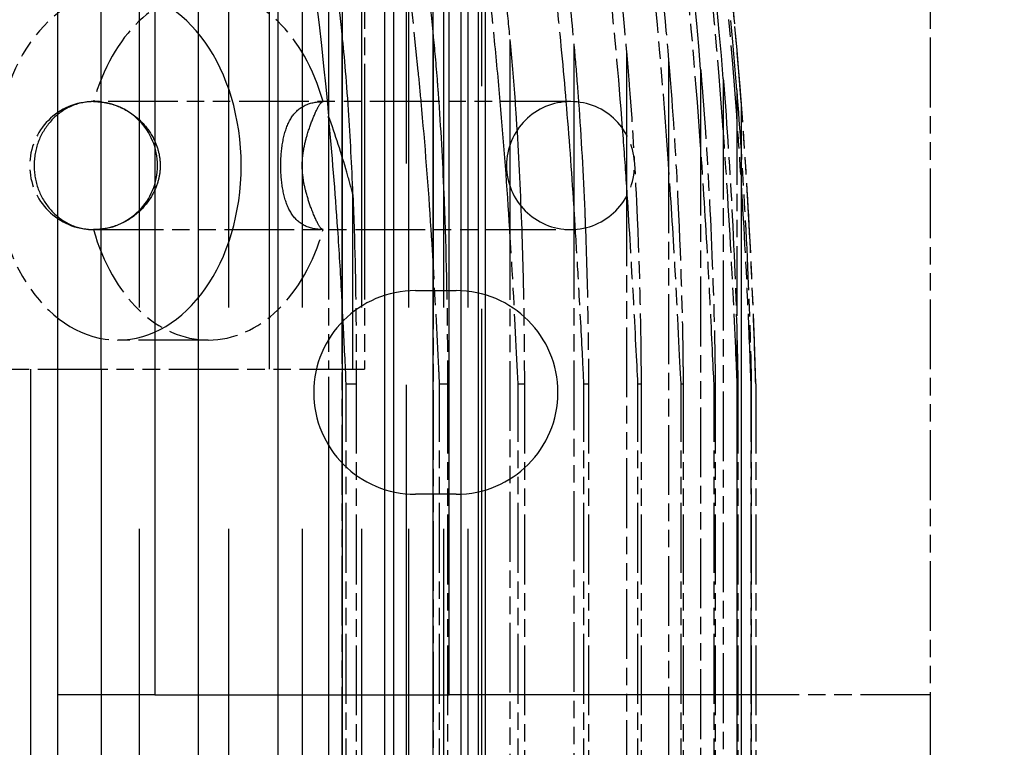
# Model space of a CAD drawing. Header units: millimetres. Extents: x -34725 to 178350, y -13707 to 126150.
# Tile 178 of 256: x 47302 to 47471, y 4475 to 4600. Entities that reach past the tile are written whole.
import ezdxf

# ---------------------------------------------------------------- set-up
doc = ezdxf.new("R2010")
doc.units = ezdxf.units.MM
doc.linetypes.add('AM_ISO09W050', pattern=[22.5, 12, -1.5, 3, -1.5, 3, -1.5])
doc.layers.get('Defpoints').update_dxf_attribs({"linetype": 'CONTINUOUS'})
doc.layers.add('AM_11', color=3, linetype='AM_ISO09W050', lineweight=25)
doc.layers.add('AM_5', color=3, linetype='CONTINUOUS', lineweight=25)
doc.styles.get("Standard").update_dxf_attribs({"font": 'isocp.shx'})
doc.dimstyles.new('AM_ISO', dxfattribs={"dimtxt": 3.5, "dimasz": 2.5, "dimexe": 2, "dimexo": 1, "dimgap": 0.6, "dimtad": 1, "dimdsep": 46, "dimtxsty": 'Standard', "dimcen": 0, "dimclrd": 256, "dimclre": 256, "dimclrt": 2, "dimadec": 0, "dimazin": 2, "dimtp": 0.1, "dimtm": 0.1, "dimtfac": 0.71, "dimtmove": 0, "dimatfit": 3, "dimfxl": 1, "dimtfill": 1, "dimtfillclr": 256, "dimlwd": -1, "dimlwe": -1, "dimarcsym": 0})

# ---------------------------------------------------------------- blocks, each defined once
blk = doc.blocks.new('*D66')
at = {"layer": 'AM_5', "transparency": 16777216}
for p, q in [((42676.9, 5358.19), (42676.9, 9633.73)), ((49596.9, 4508.19), (49596.9, 9633.73)), ((43051.9, 9333.73), (49221.9, 9333.73))]:
    blk.add_line(p, q, dxfattribs=at)
for points in [[(43051.9, 9396.23), (43051.9, 9271.23), (42676.9, 9333.73)], [(49221.9, 9396.23), (49221.9, 9271.23), (49596.9, 9333.73)]]:
    blk.add_solid(points, dxfattribs=at)
at = {"layer": 'Defpoints', "color": 0, "transparency": 16777216}
for p in [(49596.9, 9333.73), (42676.9, 5208.19), (49596.9, 4358.19)]:
    blk.add_point(p, dxfattribs=at)
at = {"layer": 'AM_5', "color": 2, "transparency": 16777216, "insert": (47122.13, 9817.38), "char_height": 525, "attachment_point": 5, "bg_fill": 3, "box_fill_scale": 1.1, "bg_fill_color": 256, "bg_fill_true_color": 13158600, "bg_fill_transparency": 0}
blk.add_mtext('6920', dxfattribs=at)

msp = doc.modelspace()

# ---------------------------------------------------------------- dimensions: what is measured, and where the dimension line sits
at = {"layer": 'AM_5'}
dim = msp.add_linear_dim(base=(49596.896, 9333.725), p1=(42676.896, 5208.188), p2=(49596.896, 4358.188), dimstyle='AM_ISO', override={"dimscale": 150, "dimtmove": 2}, dxfattribs=at)
dim.commit()
dim.dimension.update_dxf_attribs({"geometry": '*D66', "text_midpoint": (47122.13, 9817.383), "dimtype": 160})

# ---------------------------------------------------------------- next in the draw order: linework, layer by layer
at = {"layer": 'AM_11', "ltscale": 25.349762}
for p, q in [((47322.176, 3638.188), (47322.176, 4665.188)), ((47332.273, 4665.188), (47332.273, 3638.188)), ((47337.57, 3638.188), (47337.57, 4665.188)), ((47345.951, 4665.188), (47345.951, 3638.188)), ((47350.202, 3638.188), (47350.202, 4665.188)), ((47357.058, 4665.188), (47357.058, 3638.188)), ((47360.424, 3638.188), (47360.424, 4665.188)), ((47365.887, 4665.188), (47365.887, 3638.188)), ((47368.477, 3638.188), (47368.477, 4665.188)), ((47372.642, 4665.188), (47372.642, 3638.188)), ((47374.529, 3638.188), (47374.529, 4665.188)), ((47377.462, 4665.188), (47377.462, 3638.188)), ((47378.695, 3638.188), (47378.695, 4665.188))]:
    msp.add_line(p, q, dxfattribs=at)
at = {"layer": 'AM_11', "ltscale": 26.388706}
msp.add_line((47344.496, 4660.188), (47344.496, 4540.188), dxfattribs=at)
at = {"layer": 'AM_11', "ltscale": 25.411861}
for p, q in [((47354.733, 3662.188), (47354.733, 4660.188)), ((47364.341, 4660.188), (47364.341, 3662.188))]:
    msp.add_line(p, q, dxfattribs=at)
at = {"layer": 'AM_11'}
for p, q in [((47360.894, 4660.188), (47360.894, 4586.188)), ((47458.152, 4642.188), (47458.152, 4484.188)), ((47396.308, 4586.188), (47314.308, 4586.188)), ((47425.652, 4586.128), (47425.652, 4577.526)), ((47424.884, 4583.855), (47424.884, 4547.313)), ((47422.571, 4581.358), (47422.571, 3719.018)), ((47418.681, 4578.609), (47418.681, 3721.767)), ((47413.163, 4575.571), (47413.163, 3724.805)), ((47405.937, 4569.869), (47405.937, 3728.183)), ((47314.308, 4564.188), (47396.308, 4564.188)), ((47354.704, 4564.188), (47354.704, 4540.188)), ((47360.894, 4564.188), (47360.894, 4540.188)), ((47385.87, 4564.088), (47385.87, 3736.287)), ((47396.891, 4564.203), (47396.891, 3731.975)), ((47372.663, 4559.086), (47372.663, 3741.29)), ((47356.973, 4553.104), (47356.973, 3747.272)), ((47334.024, 4545.188), (47318.468, 4545.188)), ((47282.232, 4540.188), (47354.704, 4540.188)), ((47359.47, 4540.188), (47360.894, 4540.188)), ((47357.727, 4537.688), (47359.473, 4537.688)), ((47357.727, 3762.688), (47357.727, 4537.688)), ((47359.473, 4537.688), (47359.473, 3762.688)), ((47373.784, 4537.688), (47375.163, 4537.688)), ((47373.784, 3762.688), (47373.784, 4537.688)), ((47375.163, 4537.688), (47375.163, 3762.688)), ((47387.313, 4537.688), (47388.37, 4537.688)), ((47387.313, 3762.688), (47387.313, 4537.688)), ((47388.37, 4537.688), (47388.37, 3762.688)), ((47398.614, 4537.688), (47399.391, 4537.688)), ((47398.614, 3762.688), (47398.614, 4537.688)), ((47399.391, 4537.688), (47399.391, 3762.688)), ((47407.897, 4537.688), (47408.437, 4537.688)), ((47407.897, 3762.688), (47407.897, 4537.688)), ((47408.437, 4537.688), (47408.437, 3762.688)), ((47415.318, 4537.688), (47415.663, 4537.688)), ((47415.318, 3762.688), (47415.318, 4537.688)), ((47415.663, 4537.688), (47415.663, 3762.688)), ((47420.987, 4537.688), (47421.181, 4537.688)), ((47420.987, 3762.688), (47420.987, 4537.688)), ((47421.181, 4537.688), (47421.181, 3762.688)), ((47424.984, 4537.688), (47425.071, 4537.688)), ((47424.984, 3762.688), (47424.984, 4537.688)), ((47425.071, 4537.688), (47425.071, 3762.688)), ((47427.363, 4537.688), (47427.384, 4537.688)), ((47427.363, 3762.688), (47427.363, 4537.688)), ((47427.384, 4537.688), (47427.384, 3762.688)), ((47428.152, 4537.688), (47428.152, 3762.688)), ((47458.152, 4484.188), (47428.152, 4484.188)), ((47458.152, 4484.188), (47458.152, 4466.188))]:
    msp.add_line(p, q, dxfattribs=at)
at = {"layer": 'AM_11', "ltscale": 25.3717}
msp.add_line((47368.112, 3662.188), (47368.112, 4658.611), dxfattribs=at)
at = {"layer": 'AM_11', "ltscale": 24.673439}
msp.add_line((47315.584, 4540.188), (47315.584, 4642.188), dxfattribs=at)
at = {"layer": 'AM_11', "ltscale": 25.479761}
for p, q in [((47324.827, 4642.188), (47324.827, 4484.188)), ((47375.425, 4484.188), (47375.425, 4642.188))]:
    msp.add_line(p, q, dxfattribs=at)
at = {"layer": 'AM_11', "ltscale": 25.226345}
msp.add_line((47308.152, 4484.188), (47308.152, 4630.188), dxfattribs=at)
at = {"layer": 'AM_11', "ltscale": 25.518749}
for p, q in [((47380.438, 4630.188), (47380.438, 3670.188)), ((47381.048, 3670.188), (47381.048, 4630.188)), ((47381.626, 4630.188), (47381.626, 3670.188))]:
    msp.add_line(p, q, dxfattribs=at)
at = {"layer": 'AM_11', "ltscale": 27.351952}
msp.add_line((47356.973, 4598.333), (47356.973, 4553.104), dxfattribs=at)
at = {"layer": 'AM_11', "ltscale": 23.357166}
msp.add_line((47372.663, 4597.71), (47372.663, 4559.086), dxfattribs=at)
at = {"layer": 'AM_11', "ltscale": 26.441158}
msp.add_line((47385.87, 4596.881), (47385.87, 4564.088), dxfattribs=at)
at = {"layer": 'AM_11', "ltscale": 22.144855}
msp.add_line((47396.891, 4595.865), (47396.891, 4568.401), dxfattribs=at)
at = {"layer": 'AM_11', "ltscale": 27.190226}
msp.add_line((47405.937, 4594.674), (47405.937, 4572.193), dxfattribs=at)
at = {"layer": 'AM_11', "ltscale": 21.457211}
msp.add_line((47413.163, 4593.312), (47413.163, 4575.571), dxfattribs=at)
at = {"layer": 'AM_11', "ltscale": 12.544397}
msp.add_line((47418.681, 4591.781), (47418.681, 4578.609), dxfattribs=at)
at = {"layer": 'AM_11', "ltscale": 8.305091}
msp.add_line((47422.571, 4590.079), (47422.571, 4581.358), dxfattribs=at)
at = {"layer": 'AM_11', "ltscale": 4.135658}
msp.add_line((47424.884, 4588.198), (47424.884, 4583.855), dxfattribs=at)
at = {"layer": 'AM_11', "ltscale": 26.608612}
msp.add_line((47360.894, 4586.188), (47360.894, 4564.188), dxfattribs=at)
at = {"layer": 'AM_11', "ltscale": 23.597403}
msp.add_line((47354.704, 4583.698), (47354.704, 4564.188), dxfattribs=at)
at = {"layer": 'AM_11', "ltscale": 25.523846}
msp.add_line((47425.652, 4577.526), (47425.652, 3722.85), dxfattribs=at)
at = {"layer": 'AM_11', "ltscale": 2.21269}
msp.add_line((47405.937, 4572.193), (47405.937, 4569.869), dxfattribs=at)
at = {"layer": 'AM_11', "ltscale": 24.229931}
msp.add_line((47358.889, 4540.188), (47358.889, 4570.238), dxfattribs=at)
at = {"layer": 'AM_11', "ltscale": 3.997553}
msp.add_line((47396.891, 4568.401), (47396.891, 4564.203), dxfattribs=at)
at = {"layer": 'AM_11', "ltscale": 6.666338}
for p, q in [((47369.652, 4553.688), (47376.652, 4553.688)), ((47376.652, 4518.688), (47369.652, 4518.688))]:
    msp.add_line(p, q, dxfattribs=at)
at = {"layer": 'AM_11', "ltscale": 25.279751}
msp.add_line((47424.884, 4547.313), (47424.884, 3753.063), dxfattribs=at)
at = {"layer": 'AM_11', "ltscale": 25.497196}
for p, q in [((47303.492, 3760.188), (47303.492, 4540.188)), ((47315.584, 4540.188), (47315.584, 3760.188))]:
    msp.add_line(p, q, dxfattribs=at)
at = {"layer": 'AM_11', "ltscale": 2.162113}
msp.add_line((47354.704, 4540.188), (47356.973, 4540.188), dxfattribs=at)
at = {"layer": 'AM_11', "ltscale": 2.079467}
msp.add_line((47356.973, 4540.188), (47358.889, 4540.188), dxfattribs=at)
at = {"layer": 'AM_11', "ltscale": 0.782255}
msp.add_line((47358.889, 4540.188), (47359.47, 4540.188), dxfattribs=at)
at = {"layer": 'AM_11', "ltscale": 11.255928}
msp.add_line((47315.584, 4484.188), (47308.152, 4484.188), dxfattribs=at)
at = {"layer": 'AM_11', "ltscale": 25.592646}
msp.add_line((47308.152, 3955.188), (47308.152, 4484.188), dxfattribs=at)
at = {"layer": 'AM_11', "ltscale": 6.281634}
msp.add_line((47322.176, 4484.188), (47315.584, 4484.188), dxfattribs=at)
at = {"layer": 'AM_11', "ltscale": 4.352851}
msp.add_line((47324.827, 4484.188), (47322.176, 4484.188), dxfattribs=at)
at = {"layer": 'AM_11', "ltscale": 24.47864}
msp.add_line((47324.827, 4484.188), (47375.425, 4484.188), dxfattribs=at)
at = {"layer": 'AM_11', "ltscale": 25.071371}
msp.add_line((47428.152, 4484.188), (47375.425, 4484.188), dxfattribs=at)
at = {"layer": 'AM_11'}
for centre, radius, start, end in [((46428.52, 4510.562), 1000, 1.554404, 8.25773), ((47314.308, 4575.188), 11, 90, 270), ((47396.308, 4575.188), 11, 270, 90)]:
    msp.add_arc(centre, radius, start, end, dxfattribs=at)
at = {"layer": 'AM_11', "ltscale": 27.864473}
for centre, start, end in [((47314.308, 4575.188), 270, 90), ((47396.308, 4575.188), 90, 270)]:
    msp.add_arc(centre, 11, start, end, dxfattribs=at)
at = {"layer": 'AM_11', "ltscale": 26.597906}
for centre, start, end in [((47369.652, 4536.188), 90, 270), ((47376.652, 4536.188), 270, 90)]:
    msp.add_arc(centre, 17.5, start, end, dxfattribs=at)
at = {"layer": 'AM_11'}
for centre, major_axis, ratio, start_param, end_param in [((46502.355, 4513.425), (39.518, -952.532), 0.9646067, 1.613087, 1.6790001), ((46504.378, 4511.768), (17.642, -952.453), 0.9665247, 1.6260131, 1.702964), ((46447.474, 4510.801), (12.816, -987.329), 0.9907438, 1.6383116, 1.7036669), ((46456.414, 4510.663), (4.203, -982.95), 0.9880099, 1.6411022, 1.7131091), ((46428.813, 4510.563), (0, -999.706), 0.9993826, 1.6485324, 1.7149624), ((47318.468, 4575.188), (0, -30), 0.7071068, 3.1415927, 6.2831853), ((47334.024, 4575.188), (0, 30), 0.7071068, 5.0878126, 7.4785587), ((47334.022, 4575.189), (0, 29.997), 0.7071068, 1.1953733, 1.1953766), ((47334.022, 4575.187), (0, 29.997), 0.7071068, 1.946216, 1.9462193), ((47334.024, 4575.188), (0, -30), 0.7071068, 5.087812, 7.478558)]:
    msp.add_ellipse(centre, major_axis=major_axis, ratio=ratio, start_param=start_param, end_param=end_param, dxfattribs=at)
at = {"layer": 'AM_11', "ltscale": 25.331339}
msp.add_ellipse((47318.468, 4575.188), major_axis=(0, 30), ratio=0.7071068, start_param=3.1415927, end_param=6.2831853, dxfattribs=at)
at = {"layer": 'AM_11', "ltscale": 1.12729e-05}
for centre, start_param, end_param in [((47334.019, 4575.185), 1.946216, 1.9462199), ((47334.019, 4575.191), 1.1953727, 1.1953766)]:
    msp.add_ellipse(centre, major_axis=(0, -30.007), ratio=0.7071068, start_param=start_param, end_param=end_param, dxfattribs=at)
at = {"layer": 'AM_11'}
for points, knots in [([(47370.628, 4586.188), (47370.467, 4587.938), (47370.301, 4589.69), (47368.09, 4612.223), (47365.219, 4633.244), (47361.512, 4654.188)], [195.7971896, 195.7971896, 195.7971896, 195.7971896, 196.2923311, 196.2923311, 202.1580366, 202.1580366, 202.1580366, 202.1580366]), ([(47365.117, 4654.188), (47365.719, 4650.589), (47366.298, 4646.99), (47369.184, 4628.289), (47371.101, 4613.198), (47372.629, 4598.05), (47372.646, 4597.88), (47372.663, 4597.71)], [53.1595269, 53.1595269, 53.1595269, 53.1595269, 54.1676819, 54.1676819, 58.3982338, 58.3982338, 58.4463624, 58.4463624, 58.4463624, 58.4463624]), ([(47384.222, 4586.188), (47383.898, 4589.908), (47383.548, 4593.637), (47381.28, 4616.198), (47378.737, 4635.206), (47375.543, 4654.188)], [206.4390295, 206.4390295, 206.4390295, 206.4390295, 207.4942491, 207.4942491, 212.8113987, 212.8113987, 212.8113987, 212.8113987]), ([(47378.538, 4654.188), (47378.645, 4653.52), (47378.752, 4652.851), (47381.407, 4636.091), (47383.504, 4620.006), (47385.405, 4601.65), (47385.643, 4599.264), (47385.87, 4596.881)], [56.3439203, 56.3439203, 56.3439203, 56.3439203, 56.5313014, 56.5313014, 61.0439426, 61.0439426, 61.7191609, 61.7191609, 61.7191609, 61.7191609]), ([(47395.572, 4586.188), (47395.101, 4591.783), (47394.576, 4597.398), (47392.368, 4618.823), (47390.303, 4634.735), (47387.607, 4651.833), (47387.419, 4653.01), (47387.229, 4654.188)], [215.923106, 215.923106, 215.923106, 215.923106, 217.5141754, 217.5141754, 221.9777688, 221.9777688, 222.307855, 222.307855, 222.307855, 222.307855]), ([(47389.692, 4654.188), (47392.011, 4639.285), (47393.955, 4624.397), (47396.019, 4605.013), (47396.472, 4600.433), (47396.891, 4595.865)], [59.1515818, 59.1515818, 59.1515818, 59.1515818, 63.3359363, 63.3359363, 64.6337502, 64.6337502, 64.6337502, 64.6337502]), ([(47405.267, 4581.571), (47404.584, 4590.489), (47403.768, 4599.461), (47401.209, 4623.637), (47399.213, 4638.906), (47396.82, 4654.188)], [223.938364, 223.938364, 223.938364, 223.938364, 226.485386, 226.485386, 230.7749756, 230.7749756, 230.7749756, 230.7749756]), ([(47398.807, 4654.188), (47400.796, 4641.079), (47402.503, 4627.989), (47404.675, 4608.181), (47405.343, 4601.415), (47405.937, 4594.674)], [61.6212583, 61.6212583, 61.6212583, 61.6212583, 65.3076098, 65.3076098, 67.2277248, 67.2277248, 67.2277248, 67.2277248]), ([(47413.163, 4575.571), (47412.3, 4588.196), (47411.177, 4600.934), (47408.321, 4627.167), (47406.56, 4640.669), (47404.498, 4654.188)], [230.8805205, 230.8805205, 230.8805205, 230.8805205, 234.5037524, 234.5037524, 238.3041361, 238.3041361, 238.3041361, 238.3041361]), ([(47406.048, 4654.188), (47407.74, 4642.823), (47409.224, 4631.476), (47411.518, 4611.186), (47412.404, 4602.227), (47413.163, 4593.312)], [63.7418494, 63.7418494, 63.7418494, 63.7418494, 66.9434303, 66.9434303, 69.4894907, 69.4894907, 69.4894907, 69.4894907]), ([(47418.681, 4578.609), (47417.746, 4591.931), (47416.527, 4605.371), (47413.695, 4630.609), (47412.156, 4642.39), (47410.392, 4654.188)], [237.6971267, 237.6971267, 237.6971267, 237.6971267, 241.5225695, 241.5225695, 244.8448041, 244.8448041, 244.8448041, 244.8448041]), ([(47425.652, 4586.128), (47424.453, 4601.936), (47422.866, 4617.882), (47420.035, 4640.651), (47419.124, 4647.416), (47418.141, 4654.188)], [-74.6171942, -74.6171942, -74.6171942, -74.6171942, -70.0662551, -70.0662551, -68.1477894, -68.1477894, -68.1477894, -68.1477894]), ([(47372.663, 4597.71), (47372.91, 4595.321), (47373.157, 4592.582), (47373.484, 4588.394), (47373.565, 4587.296), (47373.643, 4586.188)], [-15.94467972, -15.94467972, -15.94467972, -15.94467972, -15.7257112, -15.7257112, -15.64907648, -15.64907648, -15.64907648, -15.64907648]), ([(47396.891, 4595.865), (47397.091, 4593.709), (47397.278, 4591.499), (47397.532, 4588.251), (47397.612, 4587.18), (47397.69, 4586.101)], [-1.30208948, -1.30208948, -1.30208948, -1.30208948, -1.19888308, -1.19888308, -1.1488049, -1.1488049, -1.1488049, -1.1488049]), ([(47405.937, 4594.674), (47406.096, 4592.894), (47406.255, 4590.995), (47406.995, 4581.493), (47407.451, 4573.655), (47408.284, 4554.274), (47408.431, 4543.78), (47408.437, 4537.932), (47408.437, 4537.81), (47408.437, 4537.688)], [-1.08152838, -1.08152838, -1.08152838, -1.08152838, -0.99991734, -0.99991734, -0.69677695, -0.69677695, -0.21518234, -0.21518234, -0.20500063, -0.20500063, -0.20500063, -0.20500063]), ([(47413.163, 4593.312), (47413.241, 4592.41), (47413.316, 4591.511), (47413.966, 4583.493), (47414.438, 4576.036), (47415.361, 4557.314), (47415.588, 4547.043), (47415.655, 4539.952), (47415.662, 4538.778), (47415.663, 4537.688)], [-1.340297, -1.340297, -1.340297, -1.340297, -1.2909041, -1.2909041, -0.8948421, -0.8948421, -0.2460591, -0.2460591, -0.145107, -0.145107, -0.145107, -0.145107]), ([(47418.681, 4591.781), (47418.767, 4590.755), (47418.852, 4589.696), (47419.569, 4580.52), (47420.066, 4572.258), (47420.828, 4555.845), (47421.037, 4548.174), (47421.154, 4541.281), (47421.181, 4539.156), (47421.181, 4537.688)], [-1.01364172, -1.01364172, -1.01364172, -1.01364172, -0.96580523, -0.96580523, -0.6113734, -0.6113734, -0.20378806, -0.20378806, -0.07714332, -0.07714332, -0.07714332, -0.07714332]), ([(47422.571, 4590.079), (47422.58, 4589.96), (47422.59, 4589.84), (47423.223, 4581.916), (47423.734, 4573.942), (47424.594, 4557.214), (47424.841, 4549.402), (47425.011, 4542.263), (47425.061, 4539.603), (47425.07, 4537.98), (47425.071, 4537.83), (47425.071, 4537.688)], [-0.92321809, -0.92321809, -0.92321809, -0.92321809, -0.91843988, -0.91843988, -0.60713485, -0.60713485, -0.21183414, -0.21183414, -0.05860492, -0.05860492, -0.04348341, -0.04348341, -0.04348341, -0.04348341]), ([(47424.884, 4588.198), (47425.423, 4581.281), (47425.886, 4574.254), (47426.768, 4558.258), (47427.059, 4550.295), (47427.276, 4542.993), (47427.345, 4540.279), (47427.377, 4538.429), (47427.382, 4538.074), (47427.384, 4537.779), (47427.384, 4537.732), (47427.384, 4537.688)], [-0.95533226, -0.95533226, -0.95533226, -0.95533226, -0.65657988, -0.65657988, -0.22807059, -0.22807059, -0.06229926, -0.06229926, -0.02594585, -0.02594585, -0.01882297, -0.01882297, -0.01882297, -0.01882297]), ([(47428.152, 4537.688), (47428.152, 4537.688), (47428.152, 4537.688), (47428.152, 4537.692), (47428.152, 4537.696), (47428.151, 4537.713), (47428.151, 4537.732), (47428.149, 4537.809), (47428.146, 4537.901), (47428.094, 4539.779), (47427.84, 4548.261), (47427.111, 4564.069), (47426.65, 4571.984), (47425.987, 4581.619), (47425.819, 4583.939), (47425.652, 4586.128)], [-2.9437956, -2.9437956, -2.9437956, -2.9437956, -2.94234139, -2.94234139, -2.93926089, -2.93926089, -2.93166184, -2.93166184, -2.90937347, -2.90937347, -2.56020795, -2.56020795, -2.23161147, -2.23161147, -2.11945576, -2.11945576, -2.11945576, -2.11945576]), ([(47427.363, 4537.688), (47427.362, 4537.703), (47427.361, 4537.719), (47427.346, 4537.998), (47427.327, 4538.466), (47427.268, 4540.009), (47427.229, 4541.06), (47427.062, 4545.497), (47426.859, 4550.525), (47426.23, 4563.504), (47425.733, 4571.821), (47425.097, 4580.931), (47424.99, 4582.419), (47424.884, 4583.855)], [-3.7817821, -3.7817821, -3.7817821, -3.7817821, -3.7782182, -3.7782182, -3.7214388, -3.7214388, -3.6475542, -3.6475542, -3.3208773, -3.3208773, -2.8135827, -2.8135827, -2.7105465, -2.7105465, -2.7105465, -2.7105465]), ([(47424.984, 4537.688), (47424.984, 4537.69), (47424.984, 4537.693), (47424.861, 4539.975), (47424.603, 4546.663), (47423.842, 4562.012), (47423.281, 4571.282), (47422.657, 4580.149), (47422.614, 4580.758), (47422.571, 4581.358)], [-3.31590986, -3.31590986, -3.31590986, -3.31590986, -3.31551984, -3.31551984, -2.95638888, -2.95638888, -2.4990203, -2.4990203, -2.46480649, -2.46480649, -2.46480649, -2.46480649]), ([(47420.987, 4537.688), (47420.835, 4540.47), (47420.6, 4545.966), (47420.192, 4553.995), (47420.058, 4556.502), (47419.55, 4565.557), (47419.122, 4572.276), (47418.681, 4578.609)], [-3.55618772, -3.55618772, -3.55618772, -3.55618772, -3.2601786, -3.2601786, -3.12202876, -3.12202876, -2.73802194, -2.73802194, -2.73802194, -2.73802194]), ([(47415.318, 4537.688), (47415.091, 4541.901), (47414.74, 4549.604), (47413.933, 4563.765), (47413.556, 4569.744), (47413.163, 4575.571)], [-2.49039714, -2.49039714, -2.49039714, -2.49039714, -2.28454432, -2.28454432, -2.140695, -2.140695, -2.140695, -2.140695]), ([(47407.897, 4537.688), (47407.703, 4541.423), (47407.444, 4546.757), (47406.802, 4558.386), (47406.445, 4564.309), (47406.071, 4570.121)], [-2.44805925, -2.44805925, -2.44805925, -2.44805925, -2.24758411, -2.24758411, -2.05365378, -2.05365378, -2.05365378, -2.05365378]), ([(47359.101, 4564.188), (47359.328, 4556.788), (47359.436, 4549.374), (47359.47, 4540.571), (47359.471, 4539.144), (47359.473, 4537.688)], [-21.242282, -21.242282, -21.242282, -21.242282, -19.9797099, -19.9797099, -19.744793, -19.744793, -19.744793, -19.744793]), ([(47387.313, 4537.688), (47387.048, 4542.991), (47386.718, 4549.541), (47386.171, 4559.065), (47386.022, 4561.572), (47385.87, 4564.088)], [-2.25466546, -2.25466546, -2.25466546, -2.25466546, -2.04998749, -2.04998749, -1.97783661, -1.97783661, -1.97783661, -1.97783661]), ([(47387.908, 4564.188), (47388.03, 4560.72), (47388.126, 4557.254), (47388.325, 4547.837), (47388.37, 4542.29), (47388.37, 4537.688)], [-0.73395831, -0.73395831, -0.73395831, -0.73395831, -0.5990552, -0.5990552, -0.36330072, -0.36330072, -0.36330072, -0.36330072]), ([(47398.614, 4537.688), (47398.53, 4539.341), (47398.44, 4541.141), (47398.144, 4546.933), (47397.924, 4551.032), (47397.521, 4558.088), (47397.339, 4561.142), (47397.15, 4564.22)], [-2.62986151, -2.62986151, -2.62986151, -2.62986151, -2.55743349, -2.55743349, -2.40535186, -2.40535186, -2.29327027, -2.29327027, -2.29327027, -2.29327027]), ([(47373.784, 4537.688), (47373.743, 4538.55), (47373.703, 4539.415), (47373.362, 4546.498), (47373.023, 4552.784), (47372.663, 4559.086)], [-25.071781, -25.071781, -25.071781, -25.071781, -24.8324756, -24.8324756, -23.1165898, -23.1165898, -23.1165898, -23.1165898]), ([(47357.727, 4537.688), (47357.582, 4540.995), (47357.423, 4544.322), (47357.161, 4549.504), (47357.068, 4551.307), (47356.973, 4553.104)], [-34.3169887, -34.3169887, -34.3169887, -34.3169887, -33.2340126, -33.2340126, -32.6535324, -32.6535324, -32.6535324, -32.6535324])]:
    msp.add_open_spline(points, degree=3, knots=knots, dxfattribs=at)
at = {"layer": 'AM_11', "ltscale": 23.793631}
msp.add_open_spline([(47346.94, 4642.188), (47350.214, 4623.147), (47352.753, 4604.047), (47354.611, 4584.678), (47354.658, 4584.188), (47354.704, 4583.698)], degree=3, knots=[-189.0481061, -189.0481061, -189.0481061, -189.0481061, -183.7210816, -183.7210816, -183.5827824, -183.5827824, -183.5827824, -183.5827824], dxfattribs=at)
at = {"layer": 'AM_11', "ltscale": 26.75877}
msp.add_open_spline([(47356.973, 4598.333), (47355.428, 4612.885), (47353.479, 4627.539), (47351.127, 4642.188)], degree=3, dxfattribs=at)
at = {"layer": 'AM_11', "ltscale": 22.724041}
msp.add_open_spline([(47358.891, 4570.238), (47358.695, 4575.17), (47358.445, 4580.008), (47357.767, 4590.19), (47357.369, 4594.713), (47356.973, 4598.333)], degree=3, knots=[-30.7753986, -30.7753986, -30.7753986, -30.7753986, -29.1282895, -29.1282895, -27.2135591, -27.2135591, -27.2135591, -27.2135591], dxfattribs=at)
at = {"layer": 'AM_11'}
for points in [[(47385.87, 4596.881), (47386.189, 4593.611), (47386.489, 4590.018), (47386.762, 4586.188)], [(47356.973, 4553.104), (47356.772, 4556.784), (47356.544, 4560.48), (47356.289, 4564.188)], [(47372.663, 4559.086), (47372.564, 4560.784), (47372.458, 4562.485), (47372.348, 4564.188)], [(47374.75, 4564.188), (47375.033, 4555.531), (47375.163, 4546.668), (47375.163, 4537.688)], [(47385.87, 4564.088), (47385.868, 4564.122), (47385.866, 4564.155), (47385.864, 4564.188)], [(47398.861, 4564.488), (47399.264, 4553.821), (47399.386, 4544.029), (47399.391, 4537.688)]]:
    msp.add_open_spline(points, degree=3, dxfattribs=at)
at = {"layer": 'AM_11', "ltscale": 22.665306}
for points, knots in [([(47314.288, 4586.188), (47313.97, 4586.186), (47313.648, 4586.17), (47312.142, 4586.016), (47310.926, 4585.677), (47308.674, 4584.462), (47307.68, 4583.68), (47305.961, 4581.689), (47305.266, 4580.525), (47304.311, 4577.954), (47304.062, 4576.577), (47304.062, 4573.798), (47304.311, 4572.422), (47305.266, 4569.851), (47305.961, 4568.686), (47307.68, 4566.696), (47308.674, 4565.914), (47310.926, 4564.699), (47312.142, 4564.359), (47313.648, 4564.206), (47313.97, 4564.189), (47314.288, 4564.188)], [-8.8494411, -8.8494411, -8.8494411, -8.8494411, -8.6679602, -8.6679602, -8.0075969, -8.0075969, -7.427814, -7.427814, -6.8586762, -6.8586762, -6.2905406, -6.2905406, -5.722405, -5.722405, -5.1532671, -5.1532671, -4.5734843, -4.5734843, -3.9131209, -3.9131209, -3.7316401, -3.7316401, -3.7316401, -3.7316401]), ([(47353.76, 4564.188), (47353.442, 4564.189), (47353.129, 4564.206), (47351.708, 4564.359), (47350.686, 4564.699), (47349.031, 4565.914), (47348.398, 4566.696), (47347.404, 4568.686), (47347.056, 4569.851), (47346.596, 4572.422), (47346.488, 4573.798), (47346.488, 4576.577), (47346.596, 4577.954), (47347.056, 4580.525), (47347.404, 4581.689), (47348.398, 4583.68), (47349.031, 4584.462), (47350.686, 4585.677), (47351.708, 4586.016), (47353.129, 4586.17), (47353.442, 4586.186), (47353.76, 4586.188)], [-8.8494424, -8.8494424, -8.8494424, -8.8494424, -8.6679616, -8.6679616, -8.0075981, -8.0075981, -7.4278152, -7.4278152, -6.8586772, -6.8586772, -6.2905415, -6.2905415, -5.7224059, -5.7224059, -5.1532679, -5.1532679, -4.573485, -4.573485, -3.9131215, -3.9131215, -3.7316406, -3.7316406, -3.7316406, -3.7316406])]:
    msp.add_open_spline(points, degree=3, knots=knots, dxfattribs=at)
at = {"layer": 'AM_11', "ltscale": 28.978207}
for points in [[(47314.288, 4586.188), (47314.348, 4586.188), (47314.407, 4586.188), (47315.969, 4586.17), (47317.438, 4585.85), (47320.26, 4584.635), (47321.568, 4583.713), (47323.432, 4581.758), (47324.099, 4580.823), (47324.991, 4579.064), (47325.289, 4578.269), (47325.659, 4576.705), (47325.75, 4575.954), (47325.75, 4575.188), (47325.75, 4574.943), (47325.741, 4574.698), (47325.663, 4573.675), (47325.51, 4572.916), (47325, 4571.315), (47324.612, 4570.488), (47323.469, 4568.639), (47322.617, 4567.664), (47320.493, 4565.905), (47319.182, 4565.178), (47316.639, 4564.366), (47315.47, 4564.183), (47314.288, 4564.188)], [(47353.76, 4564.188), (47353.752, 4564.188), (47353.743, 4564.188), (47353.521, 4564.206), (47353.25, 4564.526), (47352.574, 4565.741), (47352.164, 4566.663), (47351.433, 4568.618), (47351.118, 4569.553), (47350.645, 4571.312), (47350.467, 4572.106), (47350.238, 4573.671), (47350.178, 4574.422), (47350.178, 4575.188), (47350.178, 4575.433), (47350.184, 4575.677), (47350.234, 4576.701), (47350.334, 4577.46), (47350.637, 4579.061), (47350.855, 4579.888), (47351.416, 4581.737), (47351.776, 4582.712), (47352.501, 4584.471), (47352.857, 4585.198), (47353.395, 4586.01), (47353.595, 4586.193), (47353.76, 4586.188)]]:
    msp.add_open_spline(points, degree=3, knots=[-1.7968857, -1.7968857, -1.7968857, -1.7968857, -1.7789381, -1.7789381, -1.3254062, -1.3254062, -0.8394172, -0.8394172, -0.4879035, -0.4879035, -0.2297151, -0.2297151, 0, 0, 0, 0.0734966, 0.0734966, 0.3083681, 0.3083681, 0.5867643, 0.5867643, 0.9828288, 0.9828288, 1.4385731, 1.4385731, 1.7962849, 1.7962849, 1.7962849, 1.7962849], dxfattribs=at)
at = {"layer": 'AM_11', "ltscale": 26.690754}
msp.add_open_spline([(47372.348, 4564.188), (47371.875, 4571.477), (47371.303, 4578.815), (47370.628, 4586.188)], degree=3, dxfattribs=at)
at = {"layer": 'AM_11', "ltscale": 26.667572}
msp.add_open_spline([(47373.643, 4586.188), (47374.03, 4580.692), (47374.336, 4574.956), (47374.631, 4567.618), (47374.693, 4565.907), (47374.75, 4564.188)], degree=3, knots=[-15.64907648, -15.64907648, -15.64907648, -15.64907648, -15.26893685, -15.26893685, -15.15410444, -15.15410444, -15.15410444, -15.15410444], dxfattribs=at)
at = {"layer": 'AM_11', "ltscale": 26.683321}
msp.add_open_spline([(47385.864, 4564.188), (47385.412, 4571.478), (47384.866, 4578.816), (47384.222, 4586.188)], degree=3, dxfattribs=at)
at = {"layer": 'AM_11', "ltscale": 26.668335}
msp.add_open_spline([(47386.762, 4586.188), (47386.857, 4584.846), (47386.949, 4583.476), (47387.409, 4576.233), (47387.696, 4570.207), (47387.908, 4564.188)], degree=3, knots=[-1.02399077, -1.02399077, -1.02399077, -1.02399077, -0.9680838, -0.9680838, -0.73395831, -0.73395831, -0.73395831, -0.73395831], dxfattribs=at)
at = {"layer": 'AM_11', "ltscale": 21.572397}
msp.add_open_spline([(47396.891, 4568.401), (47396.511, 4574.303), (47396.072, 4580.234), (47395.572, 4586.188)], degree=3, dxfattribs=at)
at = {"layer": 'AM_11', "ltscale": 26.19928}
msp.add_open_spline([(47397.69, 4586.101), (47398.129, 4579.992), (47398.482, 4573.628), (47398.786, 4566.427), (47398.825, 4565.454), (47398.861, 4564.488)], degree=3, knots=[-1.1488049, -1.1488049, -1.1488049, -1.1488049, -0.86533262, -0.86533262, -0.8207659, -0.8207659, -0.8207659, -0.8207659], dxfattribs=at)
at = {"layer": 'AM_11', "ltscale": 23.676035}
msp.add_open_spline([(47356.289, 4564.188), (47355.845, 4570.656), (47355.318, 4577.163), (47354.704, 4583.698)], degree=3, dxfattribs=at)
at = {"layer": 'AM_11', "ltscale": 14.011016}
msp.add_open_spline([(47358.889, 4570.238), (47358.545, 4571.534), (47358.191, 4572.81), (47356.927, 4577.176), (47355.878, 4580.445), (47354.704, 4583.698)], degree=3, knots=[46.3215901, 46.3215901, 46.3215901, 46.3215901, 46.7279972, 46.7279972, 47.7369531, 47.7369531, 47.7369531, 47.7369531], dxfattribs=at)
at = {"layer": 'AM_11', "ltscale": 8.953709}
msp.add_open_spline([(47405.937, 4572.193), (47405.73, 4575.312), (47405.506, 4578.438), (47405.267, 4581.571)], degree=3, dxfattribs=at)
at = {"layer": 'AM_11', "ltscale": 1.977215}
msp.add_open_spline([(47406.071, 4570.121), (47406.027, 4570.813), (47405.982, 4571.504), (47405.937, 4572.193)], degree=3, dxfattribs=at)
at = {"layer": 'AM_11', "ltscale": 5.771886}
msp.add_open_spline([(47358.889, 4570.238), (47358.969, 4568.222), (47359.04, 4566.206), (47359.101, 4564.188)], degree=3, dxfattribs=at)
at = {"layer": 'AM_11', "ltscale": 3.989195}
msp.add_open_spline([(47397.15, 4564.22), (47397.064, 4565.61), (47396.978, 4567.004), (47396.891, 4568.401)], degree=3, dxfattribs=at)

doc.saveas('drawing.dxf')
